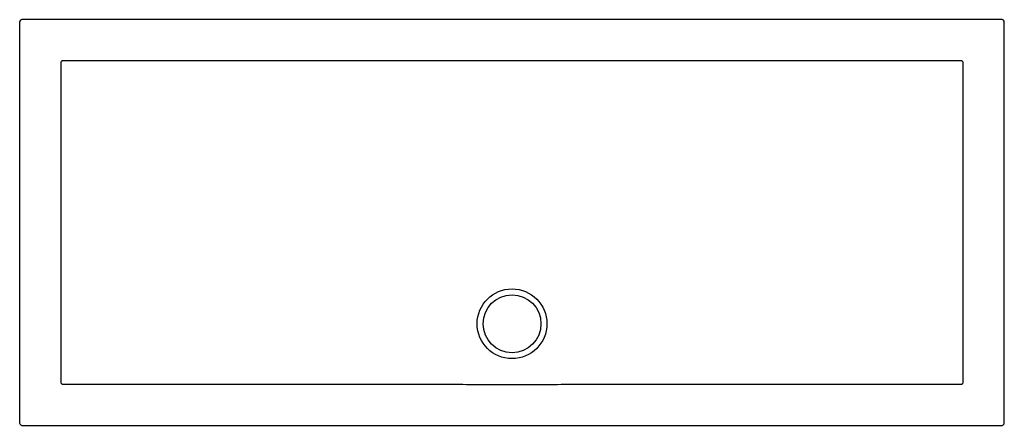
# Model space of a CAD drawing. Header units: millimetres. Extents: x 5362.5 to 5364.21, y 2693.01 to 2693.71.
import ezdxf

# ---------------------------------------------------------------- set-up
doc = ezdxf.new("R2010")
doc.units = ezdxf.units.MM
doc.layers.add('SANINDUSA', color=3, linetype='Continuous')

msp = doc.modelspace()

# ---------------------------------------------------------------- linework, layer by layer
at = {"layer": 'SANINDUSA'}
for p, q in [((5362.5041, 2693.7049), (5362.5041, 2693.2667)), ((5364.2014, 2693.7089), (5362.5081, 2693.7089)), ((5364.2054, 2693.2667), (5364.2054, 2693.7049)), ((5362.5041, 2693.2667), (5362.5041, 2693.0116)), ((5364.2054, 2693.0116), (5364.2054, 2693.2667)), ((5362.5081, 2693.0076), (5364.2014, 2693.0076))]:
    msp.add_line(p, q, dxfattribs=at)
at = {"layer": 'SANINDUSA', "flags": 128}
for points in [[(5364.1344, 2693.2667), (5364.1344, 2693.3466), (5364.1344, 2693.442), (5364.1344, 2693.5374), (5364.1344, 2693.6328)], [(5364.1344, 2693.1832), (5364.1344, 2693.1912), (5364.1344, 2693.2232), (5364.1344, 2693.2667)]]:
    msp.add_lwpolyline(points, dxfattribs=at)
at = {"layer": 'SANINDUSA'}
for radius in [0.0603, 0.05]:
    msp.add_circle((5363.3548, 2693.1832), radius, dxfattribs=at)
for centre, major_axis in [((5362.5081, 2693.7049), (-0.00283, 0.00283)), ((5364.2014, 2693.7049), (0.00283, 0.00283)), ((5362.5081, 2693.0116), (-0.00283, -0.00283)), ((5364.2014, 2693.0116), (0.00283, -0.00283))]:
    msp.add_ellipse(centre, major_axis=major_axis, ratio=0.999695, start_param=5.497939, end_param=7.068431, dxfattribs=at)
for points, knots in [([(5362.5788, 2693.6379), (5362.5786, 2693.6379), (5362.5783, 2693.6379), (5362.5778, 2693.6378), (5362.5776, 2693.6377), (5362.5772, 2693.6375), (5362.577, 2693.6374), (5362.5765, 2693.6371), (5362.5764, 2693.637), (5362.5758, 2693.6365), (5362.5756, 2693.6361), (5362.5753, 2693.6354), (5362.5752, 2693.6352), (5362.5751, 2693.6347), (5362.5751, 2693.6344), (5362.5751, 2693.6342)], [0, 0, 0, 0, 0.125, 0.125, 0.25, 0.25, 0.375, 0.375, 0.5, 0.5, 0.75, 0.75, 0.875, 0.875, 1, 1, 1, 1]), ([(5362.5751, 2693.6328), (5362.5751, 2693.5412), (5362.5751, 2693.4496), (5362.5751, 2693.3276), (5362.5751, 2693.2972), (5362.5751, 2693.2667)], [0, 0, 0, 0, 0.5, 0.5, 0.6661668, 0.6661668, 0.6661668, 0.6661668]), ([(5363.3548, 2693.6379), (5363.2902, 2693.6379), (5363.2257, 2693.6379), (5363.0966, 2693.6379), (5363.032, 2693.6379), (5362.8384, 2693.6379), (5362.7093, 2693.6379), (5362.5802, 2693.6379)], [0, 0, 0, 0, 0.25, 0.25, 0.5, 0.5, 1, 1, 1, 1]), ([(5364.1293, 2693.6379), (5364.0002, 2693.6379), (5363.8712, 2693.6379), (5363.6775, 2693.6379), (5363.613, 2693.6379), (5363.4839, 2693.6379), (5363.4193, 2693.6379), (5363.3548, 2693.6379)], [0, 0, 0, 0, 0.5, 0.5, 0.75, 0.75, 1, 1, 1, 1]), ([(5364.1344, 2693.6342), (5364.1344, 2693.6344), (5364.1344, 2693.6347), (5364.1343, 2693.6352), (5364.1342, 2693.6354), (5364.134, 2693.6358), (5364.1339, 2693.636), (5364.1337, 2693.6365), (5364.1335, 2693.6366), (5364.133, 2693.6372), (5364.1326, 2693.6374), (5364.1319, 2693.6377), (5364.1317, 2693.6378), (5364.1312, 2693.6379), (5364.1309, 2693.6379), (5364.1307, 2693.6379)], [0, 0, 0, 0, 0.125, 0.125, 0.25, 0.25, 0.375, 0.375, 0.5, 0.5, 0.75, 0.75, 0.875, 0.875, 1, 1, 1, 1]), ([(5362.5751, 2693.1832), (5362.5751, 2693.1666), (5362.5751, 2693.15), (5362.5751, 2693.1168), (5362.5751, 2693.1003), (5362.5751, 2693.0837)], [0, 0, 0, 0, 0.5, 0.5, 1, 1, 1, 1]), ([(5364.1344, 2693.0837), (5364.1344, 2693.1003), (5364.1344, 2693.1168), (5364.1344, 2693.15), (5364.1344, 2693.1666), (5364.1344, 2693.1832)], [0, 0, 0, 0, 0.5, 0.5, 1, 1, 1, 1]), ([(5362.5751, 2693.0823), (5362.5751, 2693.0821), (5362.5751, 2693.0818), (5362.5752, 2693.0813), (5362.5753, 2693.0811), (5362.5755, 2693.0806), (5362.5756, 2693.0804), (5362.5759, 2693.08), (5362.576, 2693.0798), (5362.5765, 2693.0793), (5362.5769, 2693.079), (5362.5776, 2693.0788), (5362.5778, 2693.0787), (5362.5783, 2693.0786), (5362.5786, 2693.0786), (5362.5788, 2693.0786)], [0, 0, 0, 0, 0.125, 0.125, 0.25, 0.25, 0.375, 0.375, 0.5, 0.5, 0.75, 0.75, 0.875, 0.875, 1, 1, 1, 1]), ([(5362.5802, 2693.0786), (5362.6124, 2693.0786), (5362.6447, 2693.0786), (5362.7093, 2693.0785), (5362.7415, 2693.0785), (5362.8384, 2693.0785), (5362.9029, 2693.0785), (5363.032, 2693.0785), (5363.0966, 2693.0785), (5363.1773, 2693.0785), (5363.1934, 2693.0785), (5363.2257, 2693.0785), (5363.2418, 2693.0785), (5363.266, 2693.0785), (5363.2741, 2693.0785), (5363.2902, 2693.0784), (5363.2983, 2693.0784), (5363.3144, 2693.0784), (5363.3225, 2693.0784), (5363.3386, 2693.0784), (5363.3467, 2693.0784), (5363.3628, 2693.0784), (5363.3709, 2693.0784), (5363.387, 2693.0784), (5363.3951, 2693.0784), (5363.4112, 2693.0784), (5363.4193, 2693.0784), (5363.4354, 2693.0785), (5363.4435, 2693.0785), (5363.4677, 2693.0785), (5363.4839, 2693.0785), (5363.5161, 2693.0785), (5363.5323, 2693.0785), (5363.5807, 2693.0785), (5363.613, 2693.0785), (5363.6775, 2693.0785), (5363.7098, 2693.0785), (5363.8066, 2693.0785), (5363.8712, 2693.0785), (5363.968, 2693.0785), (5364.0002, 2693.0785), (5364.0648, 2693.0786), (5364.0971, 2693.0786), (5364.1293, 2693.0786)], [0, 0, 0, 0, 0.0625, 0.0625, 0.125, 0.125, 0.25, 0.25, 0.375, 0.375, 0.40625, 0.40625, 0.4375, 0.4375, 0.453125, 0.453125, 0.46875, 0.46875, 0.484375, 0.484375, 0.5, 0.5, 0.515625, 0.515625, 0.53125, 0.53125, 0.546875, 0.546875, 0.5625, 0.5625, 0.59375, 0.59375, 0.625, 0.625, 0.6875, 0.6875, 0.75, 0.75, 0.875, 0.875, 0.9375, 0.9375, 1, 1, 1, 1]), ([(5364.1307, 2693.0786), (5364.131, 2693.0786), (5364.1312, 2693.0786), (5364.1317, 2693.0787), (5364.1319, 2693.0788), (5364.1324, 2693.079), (5364.1326, 2693.0791), (5364.133, 2693.0793), (5364.1332, 2693.0795), (5364.1337, 2693.08), (5364.134, 2693.0804), (5364.1342, 2693.0811), (5364.1343, 2693.0813), (5364.1344, 2693.0818), (5364.1344, 2693.0821), (5364.1344, 2693.0823)], [0, 0, 0, 0, 0.125, 0.125, 0.25, 0.25, 0.375, 0.375, 0.5, 0.5, 0.75, 0.75, 0.875, 0.875, 1, 1, 1, 1])]:
    msp.add_open_spline(points, degree=3, knots=knots, dxfattribs=at)
for points in [[(5362.5751, 2693.6342), (5362.5751, 2693.6337), (5362.5751, 2693.6333), (5362.5751, 2693.6328)], [(5362.5802, 2693.6379), (5362.5797, 2693.6379), (5362.5793, 2693.6379), (5362.5788, 2693.6379)], [(5364.1307, 2693.6379), (5364.1303, 2693.6379), (5364.1298, 2693.6379), (5364.1293, 2693.6379)], [(5364.1344, 2693.6328), (5364.1344, 2693.6333), (5364.1344, 2693.6337), (5364.1344, 2693.6342)], [(5362.5751, 2693.2667), (5362.5751, 2693.2389), (5362.5751, 2693.2111), (5362.5751, 2693.1832)], [(5362.5751, 2693.0837), (5362.5751, 2693.0832), (5362.5751, 2693.0827), (5362.5751, 2693.0823)], [(5362.5788, 2693.0786), (5362.5793, 2693.0786), (5362.5797, 2693.0786), (5362.5802, 2693.0786)], [(5364.1293, 2693.0786), (5364.1298, 2693.0786), (5364.1303, 2693.0786), (5364.1307, 2693.0786)], [(5364.1344, 2693.0823), (5364.1344, 2693.0827), (5364.1344, 2693.0832), (5364.1344, 2693.0837)]]:
    msp.add_open_spline(points, degree=3, dxfattribs=at)

doc.saveas('drawing.dxf')
